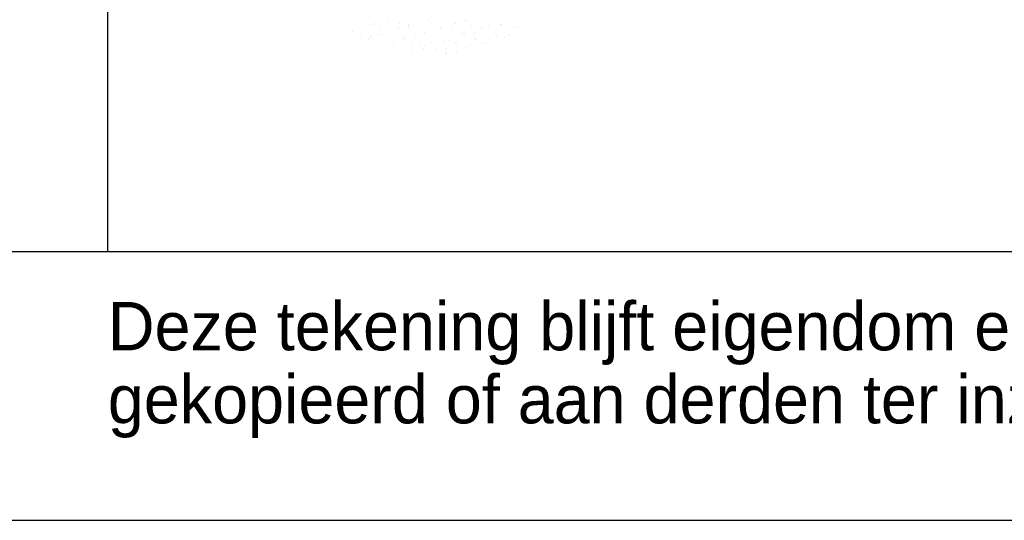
# Model space of a CAD drawing. Header units: millimetres. Extents: x -3157 to 118900, y 0 to 413637.
# Tile 11 of 25: x 100072 to 103737, y 0 to 1863. Entities that reach past the tile are written whole.
import ezdxf

# ---------------------------------------------------------------- set-up
doc = ezdxf.new("R2010")
doc.units = ezdxf.units.MM
doc.header["$LTSCALE"] = 100
doc.layers.get('0').update_dxf_attribs({"linetype": 'CONTINUOUS'})
for name, color, linetype in [('00KAD025', 2, 'CONTINUOUS'), ('00KAD070', 5, 'CONTINUOUS'), ('BL$4----', 7, 'CONTINUOUS')]:
    doc.layers.add(name, color=color, linetype=linetype)
doc.styles.add('BURO-018', font='BUROFONT.shx', dxfattribs={"height": 180})
doc.styles.add('BURO-025', font='BUROFONT.shx', dxfattribs={"height": 250})
doc.styles.add('BURO-035', font='BUROFONT.shx', dxfattribs={"height": 350})
doc.styles.add('BURO-050', font='BUROFONT.shx', dxfattribs={"height": 500})

# ---------------------------------------------------------------- blocks, each defined once
blk = doc.blocks.new('KUIJPERSKLEUR')
at = {"color": 1}
blk.add_line((-185, 10), (-185, 73), dxfattribs=at)
at = {"color": 161}
for p, q in [((-176.303, 18.603), (-176.303, 18.603)), ((-175.506, 18.441), (-175.506, 18.441)), ((-169.792, 18.336), (-169.792, 18.336)), ((-175.886, 18.199), (-175.886, 18.199)), ((-175.61, 18.072), (-175.61, 18.072)), ((-175.218, 18.038), (-175.218, 18.038)), ((-174.922, 18.063), (-174.922, 18.063)), ((-174.902, 18.249), (-174.902, 18.249)), ((-172.261, 18.013), (-172.261, 18.013)), ((-170.598, 18.151), (-170.598, 18.151)), ((-170.542, 17.996), (-170.542, 17.996)), ((-170.221, 17.96), (-170.221, 17.96)), ((-170.178, 18.218), (-170.178, 18.218)), ((-170.098, 18.046), (-170.098, 18.046)), ((-169.896, 18.321), (-169.896, 18.321)), ((-169.588, 18.288), (-169.588, 18.288)), ((-175.308, 17.945), (-175.308, 17.945)), ((-175.169, 17.953), (-175.169, 17.953)), ((-174.792, 17.762), (-174.792, 17.762)), ((-174.487, 17.684), (-174.487, 17.684)), ((-174.357, 17.635), (-174.357, 17.635)), ((-174.344, 17.808), (-174.344, 17.808)), ((-173.649, 17.811), (-173.649, 17.811)), ((-173.38, 17.671), (-173.38, 17.671)), ((-173.214, 17.685), (-173.214, 17.685)), ((-172.994, 17.789), (-172.994, 17.789)), ((-172.736, 17.815), (-172.736, 17.815)), ((-172.506, 17.861), (-172.506, 17.861)), ((-172.292, 17.865), (-172.292, 17.865)), ((-172.071, 17.734), (-172.071, 17.734)), ((-172.03, 17.652), (-172.03, 17.652)), ((-171.63, 17.615), (-171.63, 17.615)), ((-171.495, 17.704), (-171.495, 17.704)), ((-171.363, 17.911), (-171.363, 17.911)), ((-171.297, 17.876), (-171.297, 17.876)), ((-171.051, 17.754), (-171.051, 17.754)), ((-170.928, 17.784), (-170.928, 17.784)), ((-173.916, 17.515), (-173.916, 17.515)), ((-173.69, 17.523), (-173.69, 17.523)), ((-173.246, 17.573), (-173.246, 17.573)), ((-172.773, 17.565), (-172.773, 17.565)), ((-172.449, 17.412), (-172.449, 17.412)), ((-172.415, 17.534), (-172.415, 17.534)), ((-172.396, 17.374), (-172.396, 17.374)), ((-172.005, 17.462), (-172.005, 17.462))]:
    blk.add_line(p, q, dxfattribs=at)
at = {"color": 163}
for p, q in [((-176.117, 18.561), (-176.117, 18.561)), ((-175.721, 18.559), (-175.721, 18.559)), ((-175.279, 18.44), (-175.279, 18.44)), ((-175.153, 18.424), (-175.153, 18.424)), ((-175.062, 18.492), (-175.062, 18.492)), ((-174.768, 18.542), (-174.768, 18.542)), ((-174.578, 18.609), (-174.578, 18.609)), ((-174.265, 18.33), (-174.265, 18.33)), ((-174.137, 18.489), (-174.137, 18.489)), ((-173.821, 18.38), (-173.821, 18.38)), ((-173.803, 18.405), (-173.803, 18.405)), ((-173.311, 18.622), (-173.311, 18.622)), ((-173.07, 18.629), (-173.07, 18.629)), ((-172.994, 18.539), (-172.994, 18.539)), ((-172.617, 18.348), (-172.617, 18.348)), ((-172.106, 18.492), (-172.106, 18.492)), ((-172.07, 18.511), (-172.07, 18.511)), ((-171.851, 18.589), (-171.851, 18.589)), ((-171.72, 18.61), (-171.72, 18.61)), ((-171.626, 18.561), (-171.626, 18.561)), ((-171.474, 18.398), (-171.474, 18.398)), ((-171.142, 18.355), (-171.142, 18.355)), ((-170.829, 18.4), (-170.829, 18.4)), ((-170.756, 18.473), (-170.756, 18.473)), ((-170.385, 18.45), (-170.385, 18.45)), ((-170.331, 18.447), (-170.331, 18.447)), ((-174.774, 18.088), (-174.774, 18.088)), ((-174.467, 18.122), (-174.467, 18.122)), ((-174.189, 18.287), (-174.189, 18.287)), ((-174.026, 18.002), (-174.026, 18.002)), ((-173.759, 18.298), (-173.759, 18.298)), ((-173.533, 17.977), (-173.533, 17.977)), ((-173.325, 18.172), (-173.325, 18.172)), ((-173.225, 18.15), (-173.225, 18.15)), ((-173.024, 18.219), (-173.024, 18.219)), ((-172.883, 18.052), (-172.883, 18.052)), ((-172.839, 18.268), (-172.839, 18.268)), ((-172.58, 18.269), (-172.58, 18.269)), ((-172.182, 18.221), (-172.182, 18.221)), ((-171.875, 18.131), (-171.875, 18.131)), ((-171.783, 18.107), (-171.783, 18.107)), ((-171.74, 18.102), (-171.74, 18.102)), ((-171.339, 18.158), (-171.339, 18.158)), ((-171.039, 18.271), (-171.039, 18.271)), ((-170.911, 17.994), (-170.911, 17.994)), ((-173.977, 17.926), (-173.977, 17.926)), ((-173.958, 17.926), (-173.958, 17.926))]:
    blk.add_line(p, q, dxfattribs=at)
at = {"color": 1, "style": 'BURO-018'}
for s, p in [('Deze tekening blijft eigendom en mag zonder onze schriftelijke toestemming niet', (-185, 6.326)), ('gekopieerd of aan derden ter inzage worden gegeven, noch voor of door derden worden gebruikt', (-185, 3.607))]:
    blk.add_text(s, height=1.8, dxfattribs=at).set_placement(p)
at = {"color": 150, "style": 'BURO-025'}
for tag, p in [('TKSCHAAL', (-167, 67)), ('TKBLADNR', (-124, 67)), ('TKDATCREAT', (-81, 67)), ('TKDATA', (-30, 67)), ('TKINIT', (-30, 58)), ('PRPRLEID', (-30, 49)), ('PRGRLEID', (-30, 40))]:
    blk.add_attdef(tag, p, '', height=2.5, dxfattribs=at)
at = {"color": 3, "style": 'BURO-035'}
for tag, p in [('PROMSCHR', (-177, 55)), ('TK1OMSCHR', (-177, 42))]:
    blk.add_attdef(tag, p, '', height=3.5, dxfattribs=at)
at = {"color": 1, "style": 'BURO-025'}
blk.add_attdef('TKFILE', (-4, 40), '', height=2.5, rotation=90, dxfattribs=at)
blk.add_attdef('PRNAAM', (-30, 31.5), '', height=2.5, dxfattribs=at)
at = {"color": 4, "style": 'BURO-050'}
blk.add_attdef('TKTEKNR', (-48, 19), '', height=5, dxfattribs=at)

msp = doc.modelspace()

# ---------------------------------------------------------------- linework, layer by layer
at = {"layer": '00KAD025', "linetype": 'Continuous'}
msp.add_line((-3136, 0), (118900, 0), dxfattribs=at)
at = {"layer": '00KAD070', "linetype": 'Continuous'}
msp.add_line((-2136, 1000), (117900, 1000), dxfattribs=at)

# ---------------------------------------------------------------- block references
at = {"layer": 'BL$4----', "xscale": 100, "yscale": 100, "zscale": 100}
msp.add_blockref('KUIJPERSKLEUR', (118900, 0), dxfattribs=at)

doc.saveas('drawing.dxf')
